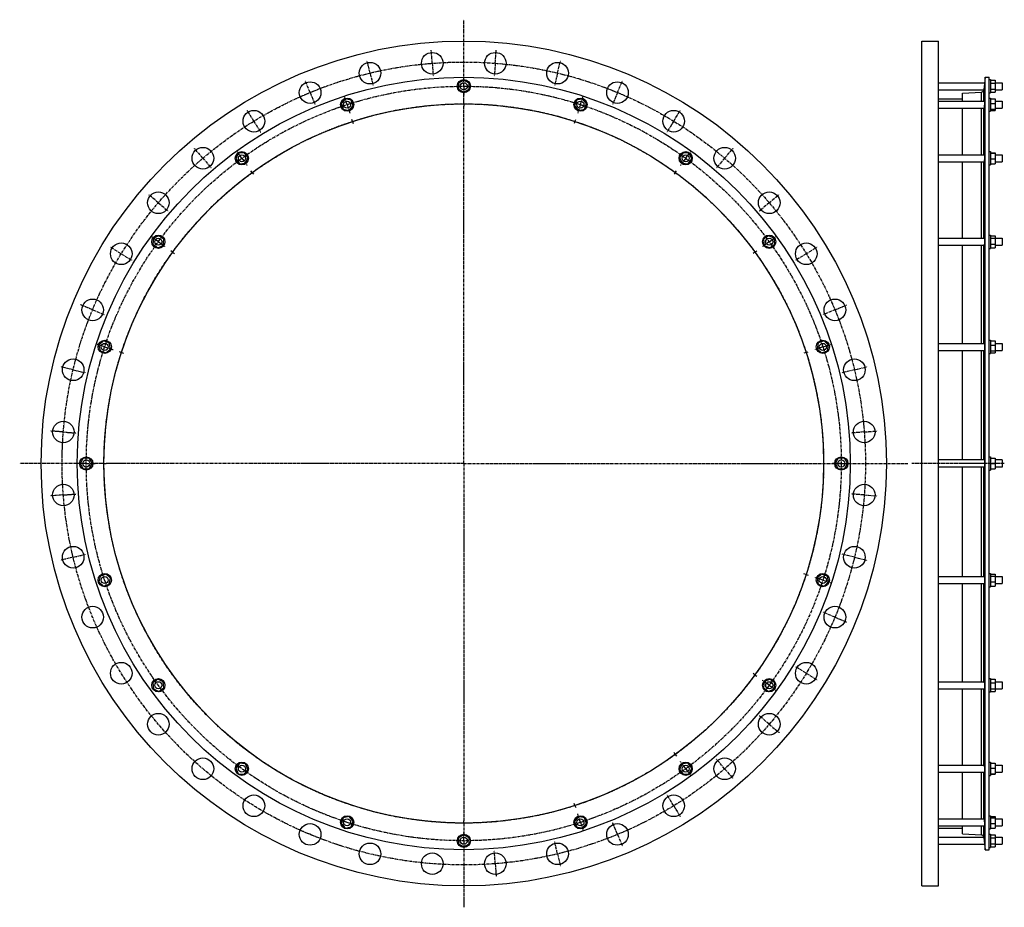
# Model space of a CAD drawing. Header units: millimetres. Extents: x -2008 to 223, y -888 to 1124.
import ezdxf

# ---------------------------------------------------------------- set-up
doc = ezdxf.new("R2010")
doc.units = ezdxf.units.MM
doc.header["$LTSCALE"] = 16.335
doc.linetypes.add('CENTER', pattern=[0.6, 0.375, -0.075, 0.075, -0.075])
doc.layers.get('0').update_dxf_attribs({"linetype": 'CONTINUOUS'})
for name, color, linetype in [('AXES', 7, 'CONTINUOUS'), ('DEFAULT_1', 7, 'CENTER'), ('ROUNDS', 7, 'CONTINUOUS')]:
    doc.layers.add(name, color=color, linetype=linetype)

msp = doc.modelspace()

# ---------------------------------------------------------------- linework, layer by layer
at = {"color": 7, "linetype": 'Continuous'}
for p, q in [((35.8, -839.8), (35.8, 1075.2)), ((35.8, 1075.2), (73.8, 1075.2)), ((73.8, -839.8), (73.8, 1075.2)), ((-1001.7, 986.8), (-1013.7, 979.8)), ((-989.7, 979.8), (-1001.7, 986.8)), ((179.3, -757.9), (179.3, 993.2)), ((179.3, 993.2), (188.8, 993.2)), ((188.8, -757.9), (188.8, 993.2)), ((188.8, 987.9), (191.8, 987.9)), ((191.8, 987.9), (191.8, 957.9)), ((191.8, 986.8), (201.8, 986.8)), ((201.8, 986.8), (201.8, 959.1)), ((-1013.7, 979.8), (-1013.7, 966)), ((-1013.7, 966), (-1001.7, 959.1)), ((-1001.7, 959.1), (-989.7, 966)), ((-989.7, 966), (-989.7, 979.8)), ((191.8, 979.8), (201.8, 979.8)), ((191.8, 966), (201.8, 966)), ((-1270.3, 944.2), (-1279.5, 933.9)), ((-1256.7, 941.4), (-1270.3, 944.2)), ((-1252.4, 928.2), (-1256.7, 941.4)), ((-746.7, 941.4), (-751, 928.2)), ((-733.1, 944.2), (-746.7, 941.4)), ((-723.9, 933.9), (-733.1, 944.2)), ((73.8, 944), (128.3, 944)), ((128.3, 939.1), (128.3, 957)), ((188.8, 957.9), (191.8, 957.9)), ((188.8, 946.1), (191.8, 946.1)), ((191.8, 959.1), (201.8, 959.1)), ((191.8, 946.1), (191.8, 916.1)), ((191.8, 944.2), (201.8, 944.2)), ((201.8, 944.2), (201.8, 917.9)), ((-1279.5, 933.9), (-1275.3, 920.8)), ((-1275.3, 920.8), (-1261.7, 917.9)), ((-1261.7, 917.9), (-1252.4, 928.2)), ((-751, 928.2), (-741.7, 917.9)), ((-741.7, 917.9), (-728.1, 920.8)), ((-728.1, 920.8), (-723.9, 933.9)), ((128.3, 817.6), (128.3, 923.1)), ((188.8, 916.1), (191.8, 916.1)), ((191.8, 933.9), (201.8, 933.9)), ((191.8, 920.8), (201.8, 920.8)), ((191.8, 917.9), (201.8, 917.9)), ((-1512.5, 820.8), (-1518.2, 808.1)), ((-1518.2, 808.1), (-1510, 796.9)), ((-1498.8, 822.2), (-1512.5, 820.8)), ((-1490.6, 811), (-1498.8, 822.2)), ((-1496.3, 798.4), (-1490.6, 811)), ((-504.6, 822.2), (-512.8, 811)), ((-512.8, 811), (-507.1, 798.4)), ((-490.9, 820.8), (-504.6, 822.2)), ((-493.4, 796.9), (-485.2, 808.1)), ((-485.2, 808.1), (-490.9, 820.8)), ((188.8, 824.6), (191.8, 824.6)), ((191.8, 824.6), (191.8, 794.6)), ((191.8, 822.2), (201.8, 822.2)), ((191.8, 820.8), (201.8, 820.8)), ((191.8, 808.1), (201.8, 808.1)), ((201.8, 822.2), (201.8, 796.9)), ((-1510, 796.9), (-1496.3, 798.4)), ((-507.1, 798.4), (-493.4, 796.9)), ((128.3, 628.4), (128.3, 801.6)), ((188.8, 794.6), (191.8, 794.6)), ((191.8, 796.9), (201.8, 796.9)), ((-1704.8, 628.5), (-1706.3, 614.7)), ((-1692.2, 634.1), (-1704.8, 628.5)), ((-1681, 626), (-1692.2, 634.1)), ((-1682.4, 612.2), (-1681, 626)), ((-311.2, 634.1), (-322.4, 626)), ((-322.4, 626), (-321, 612.2)), ((-298.6, 628.5), (-311.2, 634.1)), ((-297.1, 614.7), (-298.6, 628.5)), ((188.8, 635.4), (191.8, 635.4)), ((191.8, 635.4), (191.8, 605.4)), ((191.8, 634.1), (201.8, 634.1)), ((191.8, 628.5), (201.8, 628.5)), ((201.8, 634.1), (201.8, 606.6)), ((-1706.3, 614.7), (-1695.1, 606.6)), ((-1695.1, 606.6), (-1682.4, 612.2)), ((-321, 612.2), (-308.3, 606.6)), ((-308.3, 606.6), (-297.1, 614.7)), ((128.3, 390), (128.3, 612.4)), ((188.8, 605.4), (191.8, 605.4)), ((191.8, 614.7), (201.8, 614.7)), ((191.8, 606.6), (201.8, 606.6)), ((-1818, 395.5), (-1828.3, 386.2)), ((-1828.3, 386.2), (-1825.4, 372.7)), ((-1804.8, 391.2), (-1818, 395.5)), ((-1801.9, 377.7), (-1804.8, 391.2)), ((-198.6, 391.2), (-201.5, 377.7)), ((-185.4, 395.5), (-198.6, 391.2)), ((-175.1, 386.2), (-185.4, 395.5)), ((-178, 372.7), (-175.1, 386.2)), ((188.8, 397), (191.8, 397)), ((191.8, 397), (191.8, 367)), ((191.8, 395.5), (201.8, 395.5)), ((191.8, 386.2), (201.8, 386.2)), ((201.8, 395.5), (201.8, 368.4)), ((-1825.4, 372.7), (-1812.2, 368.4)), ((-1812.2, 368.4), (-1801.9, 377.7)), ((-201.5, 377.7), (-191.2, 368.4)), ((-191.2, 368.4), (-178, 372.7)), ((128.3, 125.7), (128.3, 374)), ((188.8, 367), (191.8, 367)), ((191.8, 372.7), (201.8, 372.7)), ((191.8, 368.4), (201.8, 368.4)), ((-1863.9, 129.7), (-1870.8, 117.7)), ((-1870.8, 117.7), (-1863.9, 105.7)), ((-1850, 129.7), (-1863.9, 129.7)), ((-1843.1, 117.7), (-1850, 129.7)), ((-1850, 105.7), (-1843.1, 117.7)), ((-153.4, 129.7), (-160.3, 117.7)), ((-160.3, 117.7), (-153.4, 105.7)), ((-139.5, 129.7), (-153.4, 129.7)), ((-132.6, 117.7), (-139.5, 129.7)), ((-139.5, 105.7), (-132.6, 117.7)), ((188.8, 132.7), (191.8, 132.7)), ((191.8, 132.7), (191.8, 102.7)), ((191.8, 129.7), (201.8, 129.7)), ((191.8, 117.7), (201.8, 117.7)), ((201.8, 129.7), (201.8, 105.7)), ((217.8, 125.7), (201.8, 125.7)), ((-1863.9, 105.7), (-1850, 105.7)), ((-153.4, 105.7), (-139.5, 105.7)), ((128.3, -138.6), (128.3, 109.7)), ((188.8, 102.7), (191.8, 102.7)), ((191.8, 105.7), (201.8, 105.7)), ((217.8, 109.7), (201.8, 109.7)), ((-1812.2, -133.1), (-1825.4, -137.4)), ((-1801.9, -142.3), (-1812.2, -133.1)), ((-191.2, -133.1), (-201.5, -142.3)), ((-178, -137.4), (-191.2, -133.1)), ((188.8, -131.6), (191.8, -131.6)), ((191.8, -131.6), (191.8, -161.6)), ((191.8, -133.1), (201.8, -133.1)), ((201.8, -133.1), (201.8, -160.2)), ((-1825.4, -137.4), (-1828.3, -150.9)), ((-1828.3, -150.9), (-1818, -160.2)), ((-1818, -160.2), (-1804.8, -155.9)), ((-1804.8, -155.9), (-1801.9, -142.3)), ((-201.5, -142.3), (-198.6, -155.9)), ((-198.6, -155.9), (-185.4, -160.2)), ((-185.4, -160.2), (-175.1, -150.9)), ((-175.1, -150.9), (-178, -137.4)), ((128.3, -377), (128.3, -154.6)), ((191.8, -137.4), (201.8, -137.4)), ((191.8, -150.9), (201.8, -150.9)), ((188.8, -161.6), (191.8, -161.6)), ((191.8, -160.2), (201.8, -160.2)), ((-1695.1, -371.3), (-1706.3, -379.4)), ((-1682.4, -376.9), (-1695.1, -371.3)), ((-1681, -390.7), (-1682.4, -376.9)), ((-321, -376.9), (-322.4, -390.7)), ((-308.3, -371.3), (-321, -376.9)), ((-297.1, -379.4), (-308.3, -371.3)), ((188.8, -370), (191.8, -370)), ((191.8, -370), (191.8, -400)), ((191.8, -371.3), (201.8, -371.3)), ((201.8, -371.3), (201.8, -398.8)), ((-1706.3, -379.4), (-1704.8, -393.2)), ((-1704.8, -393.2), (-1692.2, -398.8)), ((-1692.2, -398.8), (-1681, -390.7)), ((-322.4, -390.7), (-311.2, -398.8)), ((-311.2, -398.8), (-298.6, -393.2)), ((-298.6, -393.2), (-297.1, -379.4)), ((128.3, -566.2), (128.3, -393)), ((188.8, -400), (191.8, -400)), ((191.8, -379.4), (201.8, -379.4)), ((191.8, -393.2), (201.8, -393.2)), ((191.8, -398.8), (201.8, -398.8)), ((-1510, -561.6), (-1518.2, -572.8)), ((-1518.2, -572.8), (-1512.5, -585.5)), ((-1496.3, -563), (-1510, -561.6)), ((-1498.8, -586.9), (-1490.6, -575.7)), ((-1490.6, -575.7), (-1496.3, -563)), ((-507.1, -563), (-512.8, -575.7)), ((-512.8, -575.7), (-504.6, -586.9)), ((-493.4, -561.6), (-507.1, -563)), ((-485.2, -572.8), (-493.4, -561.6)), ((-490.9, -585.5), (-485.2, -572.8)), ((188.8, -559.2), (191.8, -559.2)), ((191.8, -559.2), (191.8, -589.2)), ((191.8, -561.6), (201.8, -561.6)), ((191.8, -572.8), (201.8, -572.8)), ((201.8, -561.6), (201.8, -586.9)), ((-1512.5, -585.5), (-1498.8, -586.9)), ((-504.6, -586.9), (-490.9, -585.5)), ((128.3, -687.7), (128.3, -582.2)), ((188.8, -589.2), (191.8, -589.2)), ((191.8, -585.5), (201.8, -585.5)), ((191.8, -586.9), (201.8, -586.9)), ((-1275.3, -685.4), (-1279.5, -698.6)), ((-1261.7, -682.5), (-1275.3, -685.4)), ((-1252.4, -692.8), (-1261.7, -682.5)), ((-741.7, -682.5), (-751, -692.8)), ((-728.1, -685.4), (-741.7, -682.5)), ((-723.9, -698.6), (-728.1, -685.4)), ((188.8, -680.7), (191.8, -680.7)), ((191.8, -680.7), (191.8, -710.7)), ((191.8, -682.5), (201.8, -682.5)), ((191.8, -685.4), (201.8, -685.4)), ((201.8, -682.5), (201.8, -708.9)), ((-1279.5, -698.6), (-1270.3, -708.9)), ((-1270.3, -708.9), (-1256.7, -706)), ((-1256.7, -706), (-1252.4, -692.8)), ((-751, -692.8), (-746.7, -706)), ((-746.7, -706), (-733.1, -708.9)), ((-733.1, -708.9), (-723.9, -698.6)), ((73.8, -708.7), (128.3, -708.7)), ((128.3, -721.7), (128.3, -703.7)), ((188.8, -710.7), (191.8, -710.7)), ((191.8, -698.6), (201.8, -698.6)), ((191.8, -708.9), (201.8, -708.9)), ((-1001.7, -723.7), (-1013.7, -730.7)), ((-1013.7, -730.7), (-1013.7, -744.5)), ((-989.7, -730.7), (-1001.7, -723.7)), ((-989.7, -744.5), (-989.7, -730.7)), ((188.8, -722.6), (191.8, -722.6)), ((191.8, -722.6), (191.8, -752.6)), ((191.8, -723.7), (201.8, -723.7)), ((191.8, -730.7), (201.8, -730.7)), ((201.8, -723.7), (201.8, -751.4)), ((-1013.7, -744.5), (-1001.7, -751.4)), ((-1001.7, -751.4), (-989.7, -744.5)), ((179.3, -757.9), (188.8, -757.9)), ((188.8, -752.6), (191.8, -752.6)), ((191.8, -744.5), (201.8, -744.5)), ((191.8, -751.4), (201.8, -751.4)), ((35.8, -839.8), (73.8, -839.8))]:
    msp.add_line(p, q, dxfattribs=at)
for centre, radius in [((-1001.7, 117.7), 957.5), ((-1001.7, 117.7), 875.5), ((-1001.7, 972.9), 15), ((-1266, 931.1), 15), ((-737.4, 931.1), 15), ((-1001.7, 117.7), 815.2), ((-1504.4, 809.6), 15), ((-499, 809.6), 15), ((-1693.6, 620.4), 15), ((-309.8, 620.4), 15), ((-1815.1, 382), 15), ((-188.3, 382), 15), ((-1856.9, 117.7), 15), ((-146.4, 117.7), 15), ((-1815.1, -146.6), 15), ((-188.3, -146.6), 15), ((-1693.6, -385), 15), ((-309.8, -385), 15), ((-1504.4, -574.2), 15), ((-499, -574.2), 15), ((-1266, -695.7), 15), ((-737.4, -695.7), 15), ((-1001.7, -737.6), 15)]:
    msp.add_circle(centre, radius, dxfattribs=at)
at = {"layer": 'AXES', "color": 7, "linetype": 'CENTER'}
for p, q in [((-1001.7, 985.9), (-1001.7, 1123.7)), ((-1073.1, 1024.9), (-1075.4, 1054.3)), ((-930.3, 1024.9), (-928, 1054.3)), ((-1214.1, 1002.5), (-1221, 1031.2)), ((-789.3, 1002.5), (-782.4, 1031.2)), ((-1073.1, 1024.9), (-1070.8, 995.5)), ((-930.3, 1024.9), (-932.6, 995.5)), ((-1349.9, 958.4), (-1361.2, 985.6)), ((-1214.1, 1002.5), (-1207.2, 973.8)), ((-1001.7, 972.9), (-1001.7, 985.9)), ((-789.3, 1002.5), (-796.1, 973.8)), ((-653.5, 958.4), (-642.2, 985.6)), ((-1001.7, 972.9), (-1001.7, 959.9)), ((-1001.7, 937.9), (-1001.7, 959.9)), ((-1349.9, 958.4), (-1338.7, 931.1)), ((-1266, 931.1), (-1270, 943.4)), ((-1001.7, 932.9), (-1001.7, 937.9)), ((-737.4, 931.1), (-733.4, 943.4)), ((-653.5, 958.4), (-664.7, 931.1)), ((-1477.2, 893.6), (-1492.6, 918.7)), ((-1266, 931.1), (-1262, 918.7)), ((-1001.7, 932.9), (-1001.7, 927.9)), ((-1001.7, 117.7), (-1001.7, 927.9)), ((-737.4, 931.1), (-741.4, 918.7)), ((-526.2, 893.6), (-510.8, 918.7)), ((-1477.2, 893.6), (-1461.8, 868.4)), ((-1253.6, 893), (-1255.2, 897.8)), ((-1253.6, 893), (-1252.1, 888.3)), ((-749.8, 893), (-751.3, 888.3)), ((-749.8, 893), (-748.2, 897.8)), ((-526.2, 893.6), (-541.6, 868.4)), ((-1592.7, 809.6), (-1611.9, 832.1)), ((-410.7, 809.6), (-391.5, 832.1)), ((-1592.7, 809.6), (-1573.5, 787.2)), ((-1504.4, 809.6), (-1512, 820.1)), ((-1504.4, 809.6), (-1496.8, 799.1)), ((-499, 809.6), (-506.6, 799.1)), ((-499, 809.6), (-491.4, 820.1)), ((-410.7, 809.6), (-429.9, 787.2)), ((-1480.9, 777.2), (-1483.8, 781.3)), ((-522.5, 777.2), (-519.6, 781.3)), ((-1480.9, 777.2), (-1478, 773.2)), ((-522.5, 777.2), (-525.4, 773.2)), ((-1693.7, 708.7), (-1716.1, 727.8)), ((-309.7, 708.7), (-287.3, 727.8)), ((-1693.7, 708.7), (-1671.2, 689.5)), ((-309.7, 708.7), (-332.2, 689.5)), ((-1693.6, 620.4), (-1704.1, 628)), ((-309.8, 620.4), (-299.3, 628)), ((-1777.6, 593.1), (-1802.8, 608.6)), ((-1693.6, 620.4), (-1683.1, 612.7)), ((-309.8, 620.4), (-320.3, 612.7)), ((-225.8, 593.1), (-200.6, 608.6)), ((-1777.6, 593.1), (-1752.4, 577.7)), ((-1661.2, 596.9), (-1665.3, 599.8)), ((-1661.2, 596.9), (-1657.2, 593.9)), ((-342.1, 596.9), (-346.2, 593.9)), ((-342.1, 596.9), (-338.1, 599.8)), ((-225.8, 593.1), (-250.9, 577.7)), ((-1842.4, 465.9), (-1869.7, 477.2)), ((-161, 465.9), (-133.7, 477.2)), ((-1842.4, 465.9), (-1815.2, 454.6)), ((-161, 465.9), (-188.2, 454.6)), ((-1815.1, 382), (-1827.5, 386)), ((-1815.1, 382), (-1802.7, 377.9)), ((-188.3, 382), (-200.7, 377.9)), ((-188.3, 382), (-175.9, 386)), ((-1777, 369.6), (-1781.8, 371.1)), ((-1777, 369.6), (-1772.3, 368)), ((-226.3, 369.6), (-231.1, 368)), ((-226.3, 369.6), (-221.6, 371.1)), ((-1886.6, 330.1), (-1915.2, 337)), ((-116.8, 330.1), (-88.2, 337)), ((-1886.6, 330.1), (-1857.9, 323.2)), ((-116.8, 330.1), (-145.5, 323.2)), ((-1908.9, 189.1), (-1938.3, 191.4)), ((-1908.9, 189.1), (-1879.5, 186.7)), ((-94.5, 189.1), (-123.9, 186.7)), ((-94.5, 189.1), (-65.1, 191.4)), ((-1869.9, 117.7), (-2007.7, 117.7)), ((-1856.9, 117.7), (-1869.9, 117.7)), ((-1856.9, 117.7), (-1843.9, 117.7)), ((-1821.9, 117.7), (-1843.9, 117.7)), ((-1816.9, 117.7), (-1821.9, 117.7)), ((-1816.9, 117.7), (-1811.9, 117.7)), ((-1001.7, 117.7), (-1811.9, 117.7)), ((-1001.7, 117.7), (-1001.7, -692.6)), ((-1001.7, 117.7), (4.4, 117.7)), ((222.8, 117.7), (13.6, 117.7)), ((-1908.9, 46.3), (-1938.3, 44)), ((-1908.9, 46.3), (-1879.5, 48.6)), ((-94.5, 46.3), (-123.9, 48.6)), ((-94.5, 46.3), (-65.1, 44)), ((-1886.6, -94.8), (-1857.9, -87.9)), ((-116.8, -94.8), (-145.5, -87.9)), ((-1886.6, -94.8), (-1915.2, -101.7)), ((-116.8, -94.8), (-88.2, -101.7)), ((-226.3, -134.3), (-231.1, -132.7)), ((-226.3, -134.3), (-221.6, -135.8)), ((-188.3, -146.6), (-200.7, -142.6)), ((-188.3, -146.6), (-175.9, -150.6)), ((-161, -230.6), (-188.2, -219.3)), ((-161, -230.6), (-133.7, -241.9)), ((-225.8, -357.8), (-250.9, -342.4)), ((-342.1, -361.5), (-346.2, -358.6)), ((-342.1, -361.5), (-338.1, -364.5)), ((-309.8, -385), (-320.3, -377.4)), ((-225.8, -357.8), (-200.6, -373.2)), ((-309.8, -385), (-299.3, -392.7)), ((-309.7, -473.3), (-332.2, -454.2)), ((-309.7, -473.3), (-287.3, -492.5)), ((-522.5, -541.9), (-525.4, -537.8)), ((-522.5, -541.9), (-519.6, -545.9)), ((-410.7, -574.3), (-429.9, -551.9)), ((-499, -574.2), (-506.6, -563.7)), ((-499, -574.2), (-491.4, -584.8)), ((-410.7, -574.3), (-391.5, -596.7)), ((-526.2, -658.2), (-541.6, -633.1)), ((-749.8, -657.7), (-751.3, -652.9)), ((-749.8, -657.7), (-748.2, -662.4)), ((-526.2, -658.2), (-510.8, -683.4)), ((-737.4, -695.7), (-741.4, -683.4)), ((-1001.7, -697.6), (-1001.7, -692.6)), ((-1001.7, -697.6), (-1001.7, -724.6)), ((-737.4, -695.7), (-733.4, -708.1)), ((-653.5, -723.1), (-664.7, -695.8)), ((-1001.7, -737.6), (-1001.7, -724.6)), ((-653.5, -723.1), (-642.2, -750.3)), ((-1001.7, -737.6), (-1001.7, -888.4)), ((-789.3, -767.2), (-796.1, -738.5)), ((-930.3, -789.5), (-932.6, -760.1)), ((-789.3, -767.2), (-782.4, -795.9)), ((-930.3, -789.5), (-928, -818.9))]:
    msp.add_line(p, q, dxfattribs=at)
at = {"layer": 'AXES', "color": 7, "linetype": 'Continuous'}
for p, q in [((179.3, 993.2), (177.4, 971.6)), ((73.8, 980.9), (178.2, 980.9)), ((73.8, 964.9), (176.7, 964.9)), ((177.5, 972.9), (176.8, 965.4)), ((201.8, 980.9), (217.8, 980.9)), ((201.8, 964.9), (217.8, 964.9)), ((217.8, 980.9), (217.8, 964.9)), ((73.8, 939.1), (178.2, 939.1)), ((201.8, 939.1), (217.8, 939.1)), ((217.8, 939.1), (217.8, 923.1)), ((73.8, 923.1), (176.8, 923.1)), ((176.8, 923.1), (176.8, 923.1)), ((201.8, 923.1), (217.8, 923.1)), ((73.8, 817.6), (178.1, 817.6)), ((201.8, 817.6), (217.8, 817.6)), ((217.8, 817.6), (217.8, 801.6)), ((73.8, 801.6), (176.9, 801.6)), ((201.8, 801.6), (217.8, 801.6)), ((73.8, 628.4), (177.9, 628.4)), ((201.8, 628.4), (217.8, 628.4)), ((217.8, 628.4), (217.8, 612.4)), ((73.8, 612.4), (177.1, 612.4)), ((201.8, 612.4), (217.8, 612.4)), ((73.8, 390), (177.7, 390)), ((201.8, 390), (217.8, 390)), ((217.8, 390), (217.8, 374)), ((73.8, 374), (177.3, 374)), ((201.8, 374), (217.8, 374)), ((177.5, 125.7), (73.8, 125.7)), ((217.8, 125.7), (217.8, 109.7)), ((177.5, 109.7), (73.8, 109.7)), ((73.8, -138.6), (177.3, -138.6)), ((73.8, -154.6), (177.7, -154.6)), ((201.8, -138.6), (217.8, -138.6)), ((201.8, -154.6), (217.8, -154.6)), ((217.8, -138.6), (217.8, -154.6)), ((73.8, -377), (177.1, -377)), ((201.8, -377), (217.8, -377)), ((217.8, -377), (217.8, -393)), ((73.8, -393), (177.9, -393)), ((201.8, -393), (217.8, -393)), ((73.8, -566.2), (176.9, -566.2)), ((201.8, -566.2), (217.8, -566.2)), ((217.8, -566.2), (217.8, -582.2)), ((73.8, -582.2), (178.1, -582.2)), ((201.8, -582.2), (217.8, -582.2)), ((73.8, -687.7), (176.8, -687.7)), ((176.8, -687.7), (176.8, -687.7)), ((201.8, -687.7), (217.8, -687.7)), ((217.8, -687.7), (217.8, -703.7)), ((73.8, -703.7), (178.2, -703.7)), ((201.8, -703.7), (217.8, -703.7)), ((73.8, -729.6), (176.7, -729.6)), ((176.8, -730), (177.5, -738.3)), ((201.8, -729.6), (217.8, -729.6)), ((217.8, -729.6), (217.8, -745.6)), ((73.8, -745.6), (178.2, -745.6)), ((177.5, -737.6), (179.3, -757.9)), ((177.7, -740.3), (177.8, -741.6)), ((201.8, -745.6), (217.8, -745.6))]:
    msp.add_line(p, q, dxfattribs=at)
at = {"layer": 'AXES', "color": 9, "linetype": 'Continuous'}
for p, q in [((176.8, 939.1), (176.8, 965.4)), ((176.8, 817.6), (176.8, 923.1)), ((176.8, 628.4), (176.8, 801.6)), ((176.8, 390), (176.8, 612.4)), ((176.8, 125.7), (176.8, 374)), ((176.8, -138.6), (176.8, 109.7)), ((176.8, -377), (176.8, -154.6)), ((176.8, -566.2), (176.8, -393)), ((176.8, -687.7), (176.8, -582.2)), ((176.8, -730), (176.8, -703.7))]:
    msp.add_line(p, q, dxfattribs=at)
at = {"layer": 'AXES', "color": 7, "linetype": 'Continuous'}
for points in [[(177.2, 970.3), (177.2, 969.7), (177.1, 969.1)], [(177, -732.2), (177.1, -733.2), (177.1, -733.8)]]:
    msp.add_lwpolyline(points, dxfattribs=at)
for centre, radius in [((-1073.1, 1024.9), 24.5), ((-930.3, 1024.9), 24.5), ((-1214.1, 1002.5), 24.5), ((-789.3, 1002.5), 24.5), ((-1349.9, 958.4), 24.5), ((-653.5, 958.4), 24.5), ((-1001.7, 972.9), 8), ((-1266, 931.1), 8), ((-737.4, 931.1), 8), ((-1477.2, 893.6), 24.5), ((-526.2, 893.6), 24.5), ((-1592.7, 809.6), 24.5), ((-410.7, 809.6), 24.5), ((-1504.4, 809.6), 8), ((-499, 809.6), 8), ((-1693.7, 708.7), 24.5), ((-309.7, 708.7), 24.5), ((-1693.6, 620.4), 8), ((-309.8, 620.4), 8), ((-1777.6, 593.1), 24.5), ((-225.8, 593.1), 24.5), ((-1842.4, 465.9), 24.5), ((-161, 465.9), 24.5), ((-1815.1, 382), 8), ((-188.3, 382), 8), ((-1886.6, 330.1), 24.5), ((-116.8, 330.1), 24.5), ((-1908.9, 189.1), 24.5), ((-94.5, 189.1), 24.5), ((-1856.9, 117.7), 8), ((-146.4, 117.7), 8), ((-1908.9, 46.3), 24.5), ((-94.5, 46.3), 24.5), ((-1886.6, -94.8), 24.5), ((-116.8, -94.8), 24.5), ((-1815.1, -146.6), 8), ((-188.3, -146.6), 8), ((-1842.4, -230.6), 24.5), ((-161, -230.6), 24.5), ((-1777.6, -357.8), 24.5), ((-225.8, -357.8), 24.5), ((-1693.6, -385), 8), ((-309.8, -385), 8), ((-1693.7, -473.3), 24.5), ((-309.7, -473.3), 24.5), ((-1592.7, -574.3), 24.5), ((-410.7, -574.3), 24.5), ((-1504.4, -574.2), 8), ((-499, -574.2), 8), ((-1477.2, -658.2), 24.5), ((-526.2, -658.2), 24.5), ((-1266, -695.7), 8), ((-737.4, -695.7), 8), ((-1349.9, -723.1), 24.5), ((-653.5, -723.1), 24.5), ((-1001.7, -737.6), 8), ((-1214.1, -767.2), 24.5), ((-789.3, -767.2), 24.5), ((-1073.1, -789.5), 24.5), ((-930.3, -789.5), 24.5)]:
    msp.add_circle(centre, radius, dxfattribs=at)
at = {"layer": 'AXES', "color": 7, "linetype": 'CENTER'}
for radius in [910, 855.2, 815.2]:
    msp.add_circle((-1001.7, 117.7), radius, dxfattribs=at)
at = {"layer": 'AXES', "color": 7, "linetype": 'Continuous'}
for centre, radius, start, end in [((170.5, 965.9), 6.36, 273.4574, 350.7844), ((170.6, 965.9), 6.23, 350.697, 354.8092), ((170.5, -730.6), 6.36, 9.2156, 86.5426), ((170.6, -730.6), 6.24, 5.1927, 9.3011)]:
    msp.add_arc(centre, radius, start, end, dxfattribs=at)
for points, knots in [([(178.2, 939.1), (178.2, 939.1), (178.2, 939), (178.2, 939), (178.2, 938.9), (178.2, 938.8), (178.2, 938.7), (178.2, 938.6), (178.2, 938.4), (178.2, 938.1), (178.2, 937.7), (178.1, 937.1), (178.1, 936.5), (178.1, 935.7), (178, 934.9), (177.9, 934.1), (177.9, 933.2), (177.8, 932), (177.7, 930.4), (177.5, 929.2), (177.5, 928.6)], [0, 0, 0, 0, 0.001738, 0.005808, 0.012442, 0.021663, 0.033452, 0.047776, 0.064588, 0.083831, 0.129336, 0.183656, 0.24603, 0.315582, 0.391336, 0.472235, 0.557153, 0.644914, 0.824104, 1, 1, 1, 1]), ([(177.5, 928.6), (177.4, 928.2), (177.4, 927.5), (177.3, 926.4), (177.2, 925.6), (177.1, 925), (177.1, 924.6), (177, 924.3), (177, 924), (176.9, 923.7), (176.9, 923.5), (176.9, 923.3), (176.9, 923.2), (176.8, 923.2), (176.8, 923.1), (176.8, 923.1), (176.8, 923.1), (176.8, 923.1), (176.8, 923.1)], [0, 0, 0, 0, 0.205443, 0.395556, 0.565845, 0.642272, 0.712266, 0.775408, 0.831319, 0.879663, 0.920149, 0.95254, 0.965641, 0.976658, 0.98558, 0.992411, 0.997179, 1, 1, 1, 1]), ([(177.5, 804.9), (177.5, 804.6), (177.4, 804.2), (177.3, 803.5), (177.2, 803), (177.2, 802.5), (177.1, 802.1), (177.1, 801.9), (177, 801.8), (177, 801.7), (177, 801.6), (176.9, 801.6), (176.9, 801.6), (176.9, 801.6), (176.9, 801.6)], [0, 0, 0, 0, 0.217238, 0.412332, 0.58263, 0.725817, 0.839978, 0.885707, 0.923688, 0.953857, 0.976251, 0.984616, 0.991204, 1, 1, 1, 1]), ([(178.1, 817.6), (178.1, 817.6), (178.1, 817.6), (178.1, 817.5), (178.1, 817.5), (178.1, 817.4), (178.2, 817.3), (178.2, 817.1), (178.2, 816.8), (178.2, 816.4), (178.2, 815.7), (178.2, 815), (178.2, 814.1), (178.1, 813.2), (178.1, 812.2), (178, 810.8), (177.9, 809), (177.7, 806.9), (177.6, 805.5), (177.5, 804.9)], [0, 0, 0, 0, 0.002617, 0.004718, 0.007471, 0.015041, 0.025427, 0.038624, 0.054591, 0.094561, 0.144634, 0.203879, 0.271178, 0.345253, 0.424697, 0.508004, 0.679873, 0.848025, 1, 1, 1, 1]), ([(177.9, 628.4), (177.9, 628.4), (177.9, 628.4), (178, 628.3), (178, 628.3), (178, 628.3), (178, 628.2), (178, 628.1), (178.1, 628), (178.1, 627.7), (178.1, 627.5), (178.1, 627.2), (178.2, 626.7), (178.2, 626), (178.2, 625), (178.2, 624), (178.2, 622.8), (178.1, 621.6), (178, 620), (177.9, 618), (177.8, 616.1), (177.6, 614.8), (177.5, 614.2), (177.5, 613.9)], [0, 0, 0, 0, 0.001597, 0.003556, 0.006115, 0.00938, 0.0134, 0.018196, 0.030148, 0.04524, 0.063415, 0.084583, 0.108626, 0.16476, 0.230474, 0.304162, 0.384004, 0.468027, 0.554153, 0.724244, 0.877764, 0.943603, 1, 1, 1, 1]), ([(177.5, 613.9), (177.5, 613.8), (177.4, 613.6), (177.4, 613.3), (177.3, 613), (177.3, 612.8), (177.2, 612.6), (177.2, 612.5), (177.1, 612.4), (177.1, 612.4), (177.1, 612.4), (177.1, 612.4)], [0, 0, 0, 0, 0.21913, 0.412564, 0.579217, 0.718232, 0.829039, 0.911544, 0.942458, 0.966893, 1, 1, 1, 1]), ([(177.7, 390), (177.7, 390), (177.7, 389.9), (177.8, 389.9), (177.8, 389.9), (177.8, 389.8), (177.9, 389.8), (177.9, 389.6), (177.9, 389.4), (178, 389.2), (178, 388.8), (178.1, 388.5), (178.1, 387.8), (178.2, 387), (178.2, 385.8), (178.2, 384.5), (178.2, 383.2), (178.2, 381.8), (178.1, 380.4), (178, 379.1), (178, 377.8), (177.9, 376.7), (177.7, 375.7), (177.6, 375), (177.6, 374.6), (177.5, 374.4), (177.5, 374.3)], [0, 0, 0, 0, 0.001964, 0.00435, 0.007425, 0.011314, 0.016073, 0.021727, 0.035753, 0.053382, 0.074523, 0.099042, 0.126765, 0.190984, 0.265247, 0.347264, 0.434484, 0.52418, 0.613552, 0.699819, 0.780315, 0.852576, 0.91442, 0.96402, 0.983777, 1, 1, 1, 1]), ([(177.5, 374.3), (177.5, 374.3), (177.4, 374.2), (177.4, 374.1), (177.3, 374), (177.3, 374), (177.3, 374), (177.3, 374)], [0, 0, 0, 0, 0.384547, 0.673219, 0.783036, 0.871712, 1, 1, 1, 1]), ([(177.5, 125.7), (177.5, 125.7), (177.5, 125.7), (177.6, 125.6), (177.6, 125.6), (177.6, 125.5), (177.7, 125.4), (177.7, 125.3), (177.8, 125), (177.8, 124.7), (177.9, 124.3), (177.9, 123.8), (178, 123.1), (178.1, 122.1), (178.2, 120.7), (178.2, 119.2), (178.2, 117.7), (178.2, 116.1), (178.2, 114.6), (178.1, 113.3), (178, 112.2), (177.9, 111.5), (177.9, 111), (177.8, 110.6), (177.8, 110.3), (177.7, 110.1), (177.7, 109.9), (177.6, 109.8), (177.6, 109.8), (177.6, 109.7), (177.5, 109.7), (177.5, 109.7), (177.5, 109.7)], [0, 0, 0, 0, 0.002255, 0.005059, 0.008717, 0.013365, 0.019062, 0.025831, 0.042598, 0.063612, 0.088726, 0.117731, 0.15037, 0.225322, 0.310792, 0.403537, 0.5, 0.596463, 0.689208, 0.774679, 0.84963, 0.882269, 0.911274, 0.936388, 0.957402, 0.974169, 0.980938, 0.986635, 0.991283, 0.994941, 0.997745, 1, 1, 1, 1]), ([(177.3, -138.6), (177.3, -138.6), (177.3, -138.6), (177.3, -138.7), (177.4, -138.7), (177.4, -138.9), (177.5, -139), (177.5, -139)], [0, 0, 0, 0, 0.128288, 0.216964, 0.326781, 0.615453, 1, 1, 1, 1]), ([(177.5, -139), (177.5, -139.1), (177.6, -139.3), (177.6, -139.7), (177.7, -140.4), (177.9, -141.4), (178, -142.5), (178, -143.7), (178.1, -145.1), (178.2, -146.5), (178.2, -147.9), (178.2, -149.2), (178.2, -150.5), (178.2, -151.6), (178.1, -152.5), (178.1, -153.1), (178, -153.5), (178, -153.8), (177.9, -154.1), (177.9, -154.3), (177.9, -154.4), (177.8, -154.5), (177.8, -154.5), (177.8, -154.6), (177.7, -154.6), (177.7, -154.6), (177.7, -154.6)], [0, 0, 0, 0, 0.016223, 0.03598, 0.08558, 0.147424, 0.219686, 0.300181, 0.386448, 0.47582, 0.565517, 0.652736, 0.734754, 0.809016, 0.873235, 0.900958, 0.925477, 0.946618, 0.964247, 0.978273, 0.983927, 0.988686, 0.992575, 0.99565, 0.998036, 1, 1, 1, 1]), ([(177.1, -377), (177.1, -377), (177.1, -377.1), (177.1, -377.1), (177.2, -377.2), (177.2, -377.3), (177.3, -377.4), (177.3, -377.7), (177.4, -377.9), (177.4, -378.2), (177.5, -378.5), (177.5, -378.6)], [0, 0, 0, 0, 0.033107, 0.057542, 0.088456, 0.170961, 0.281768, 0.420783, 0.587436, 0.78087, 1, 1, 1, 1]), ([(177.5, -378.6), (177.5, -378.8), (177.6, -379.4), (177.8, -380.8), (177.9, -382.6), (178, -384.6), (178.1, -386.3), (178.2, -387.5), (178.2, -388.6), (178.2, -389.7), (178.2, -390.6), (178.2, -391.4), (178.1, -391.8), (178.1, -392.2), (178.1, -392.4), (178.1, -392.6), (178, -392.8), (178, -392.9), (178, -392.9), (178, -393), (178, -393), (177.9, -393), (177.9, -393), (177.9, -393)], [0, 0, 0, 0, 0.056397, 0.122236, 0.275756, 0.445847, 0.531973, 0.615996, 0.695839, 0.769526, 0.83524, 0.891374, 0.915417, 0.936585, 0.954761, 0.969852, 0.981804, 0.9866, 0.99062, 0.993885, 0.996444, 0.998403, 1, 1, 1, 1]), ([(176.9, -566.2), (176.9, -566.2), (176.9, -566.3), (176.9, -566.3), (177, -566.3), (177, -566.4), (177, -566.5), (177.1, -566.6), (177.1, -566.8), (177.2, -567.2), (177.2, -567.6), (177.3, -568.2), (177.4, -568.8), (177.5, -569.3), (177.5, -569.5)], [0, 0, 0, 0, 0.008796, 0.015384, 0.023749, 0.046143, 0.076312, 0.114293, 0.160021, 0.274183, 0.41737, 0.587668, 0.782762, 1, 1, 1, 1]), ([(177.5, -569.5), (177.6, -570.2), (177.7, -571.5), (177.9, -573.6), (178, -575.4), (178.1, -576.8), (178.1, -577.8), (178.2, -578.8), (178.2, -579.6), (178.2, -580.4), (178.2, -581), (178.2, -581.5), (178.2, -581.8), (178.2, -581.9), (178.1, -582.1), (178.1, -582.2), (178.1, -582.2), (178.1, -582.2), (178.1, -582.2), (178.1, -582.2)], [0, 0, 0, 0, 0.151975, 0.320127, 0.491997, 0.575303, 0.654747, 0.728822, 0.796121, 0.855366, 0.905439, 0.945409, 0.961376, 0.974573, 0.984959, 0.992529, 0.995282, 0.997383, 1, 1, 1, 1]), ([(176.8, -687.7), (176.8, -687.7), (176.8, -687.7), (176.8, -687.8), (176.8, -687.8), (176.8, -687.9), (176.9, -687.9), (176.9, -688), (176.9, -688.2), (176.9, -688.4), (177, -688.7), (177, -689), (177.1, -689.3), (177.1, -689.7), (177.2, -690.3), (177.3, -691.1), (177.4, -692.1), (177.4, -692.9), (177.5, -693.3)], [0, 0, 0, 0, 0.002821, 0.007589, 0.01442, 0.023342, 0.034359, 0.04746, 0.079851, 0.120337, 0.168681, 0.224592, 0.287734, 0.357728, 0.434155, 0.604444, 0.794557, 1, 1, 1, 1]), ([(177.5, -693.3), (177.5, -693.9), (177.7, -695.1), (177.8, -696.7), (177.9, -697.9), (177.9, -698.8), (178, -699.6), (178.1, -700.4), (178.1, -701.1), (178.1, -701.8), (178.2, -702.3), (178.2, -702.8), (178.2, -703), (178.2, -703.2), (178.2, -703.4), (178.2, -703.5), (178.2, -703.6), (178.2, -703.7), (178.2, -703.7), (178.2, -703.7), (178.2, -703.7)], [0, 0, 0, 0, 0.175896, 0.355086, 0.442847, 0.527765, 0.608664, 0.684418, 0.75397, 0.816344, 0.870665, 0.91617, 0.935413, 0.952224, 0.966548, 0.978337, 0.987558, 0.994192, 0.998262, 1, 1, 1, 1])]:
    msp.add_open_spline(points, degree=3, knots=knots, dxfattribs=at)
at = {"layer": 'DEFAULT_1', "color": 7, "linetype": 'CENTER'}
for p, q in [((-1001.7, 972.9), (-1001.7, 992.9)), ((-1001.7, 972.9), (-1001.7, 952.9)), ((-1266, 931.1), (-1272.2, 950.1)), ((-737.4, 931.1), (-731.2, 950.1)), ((-1266, 931.1), (-1259.8, 912)), ((-737.4, 931.1), (-743.6, 912)), ((-1504.4, 809.6), (-1516.2, 825.8)), ((-499, 809.6), (-487.2, 825.8)), ((-1504.4, 809.6), (-1492.6, 793.4)), ((-499, 809.6), (-510.8, 793.4)), ((-1693.6, 620.4), (-1709.8, 632.1)), ((-309.8, 620.4), (-293.6, 632.1)), ((-1693.6, 620.4), (-1677.4, 608.6)), ((-309.8, 620.4), (-326, 608.6)), ((-1815.1, 382), (-1834.1, 388.1)), ((-1815.1, 382), (-1796.1, 375.8)), ((-188.3, 382), (-207.3, 375.8)), ((-188.3, 382), (-169.3, 388.1)), ((-1856.9, 117.7), (-1876.9, 117.7)), ((-1856.9, 117.7), (-1836.9, 117.7)), ((-146.4, 117.7), (-166.4, 117.7)), ((-146.4, 117.7), (-126.4, 117.7)), ((-188.3, -146.6), (-207.3, -140.4)), ((-188.3, -146.6), (-169.3, -152.8)), ((-309.8, -385), (-326, -373.3)), ((-309.8, -385), (-293.6, -396.8)), ((-499, -574.2), (-510.8, -558.1)), ((-499, -574.2), (-487.2, -590.4)), ((-737.4, -695.7), (-743.6, -676.7)), ((-737.4, -695.7), (-731.2, -714.7)), ((-1001.7, -737.6), (-1001.7, -717.6)), ((-1001.7, -737.6), (-1001.7, -757.6))]:
    msp.add_line(p, q, dxfattribs=at)
msp.add_circle((-1001.7, 117.7), 855.2, dxfattribs=at)
at = {"layer": 'ROUNDS', "color": 7, "linetype": 'Continuous'}
for p, q in [((128.3, 957), (170.8, 959.6)), ((128.3, -721.7), (170.8, -724.3))]:
    msp.add_line(p, q, dxfattribs=at)
at = {"layer": 'ROUNDS', "color": 9, "linetype": 'Continuous'}
for p, q in [((170.8, 939.1), (170.8, 959.6)), ((170.8, 817.6), (170.8, 923.1)), ((170.8, 628.4), (170.8, 801.6)), ((170.8, 390), (170.8, 612.4)), ((170.8, 125.7), (170.8, 374)), ((170.8, -138.6), (170.8, 109.7)), ((170.8, -377), (170.8, -154.6)), ((170.8, -566.2), (170.8, -393)), ((170.8, -687.7), (170.8, -582.2)), ((170.8, -724.3), (170.8, -703.7))]:
    msp.add_line(p, q, dxfattribs=at)

doc.saveas('drawing.dxf')
